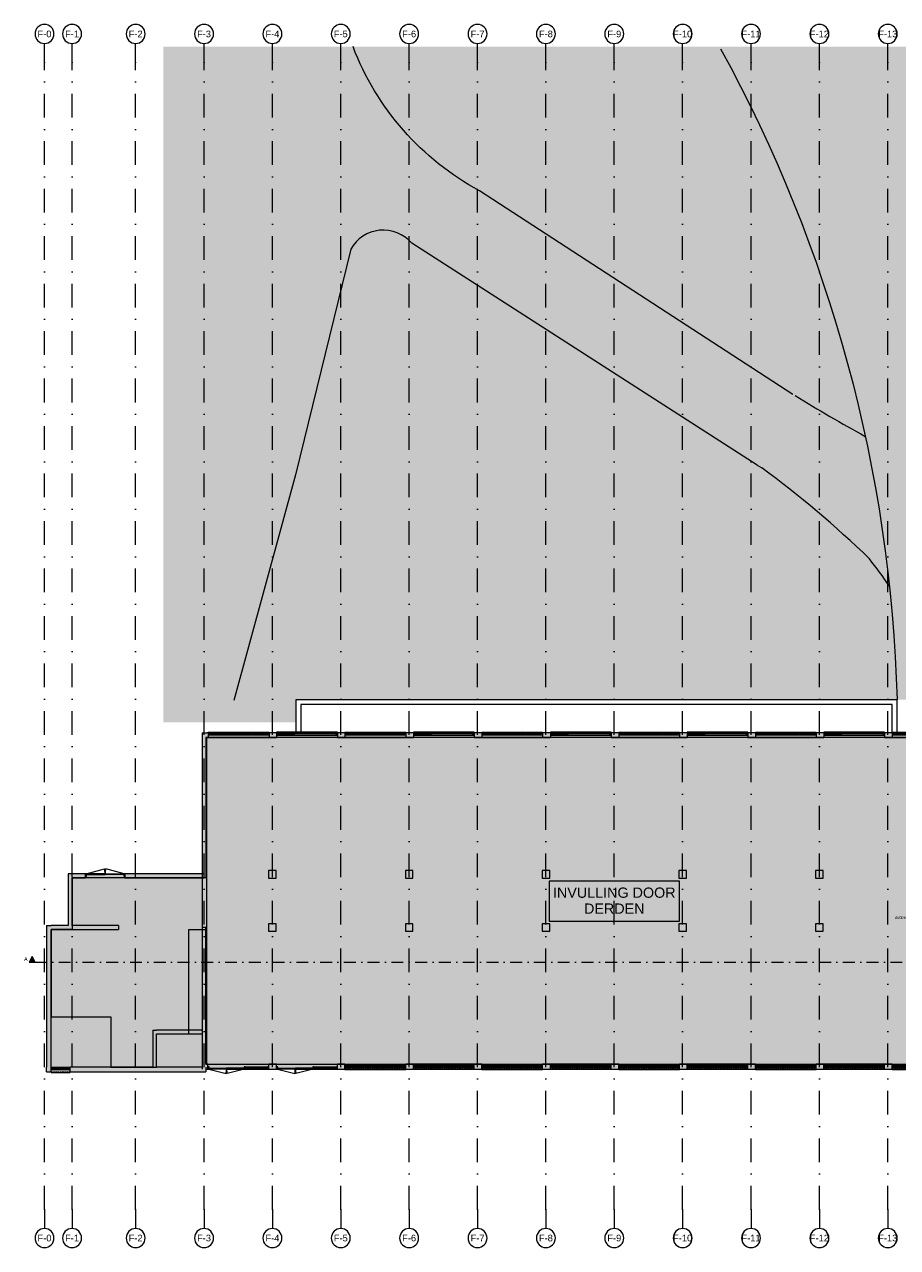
# Model space of a CAD drawing. Header units: millimetres. Extents: x -54205 to 167969, y -3415 to 61516.
# Tile 1 of 239: x -54205 to -8236, y -2884 to 61516. Entities that reach past the tile are written whole.
import ezdxf
from ezdxf.enums import TextEntityAlignment as Align

# ---------------------------------------------------------------- set-up
doc = ezdxf.new("R2010")
doc.units = ezdxf.units.MM
doc.header["$MEASUREMENT"] = 0
for name, pattern in [('streep-punt', [2500, 1250, -625, 0, -625]), ('streep-punt fijn', [1251.000023, 626.000023, -312.5, 0, -312.5]), ('streeplijn ultrafijn', [117.37, 78.119999, -39.250001])]:
    doc.linetypes.add(name, pattern=pattern)
for name, color, linetype in [('0 2D arcering', 7, 'Continuous'), ('21_0 NC Buitenwanden', 7, 'Continuous'), ('21_0 NC Buitenwanden Deuren', 7, 'Continuous'), ('21_0 NC Buitenwanden Ramen', 7, 'Continuous'), ('23 Vloeren', 7, 'Continuous'), ('28 Draagconstructies', 7, 'Continuous'), ('Maatvoering 1_ 100', 7, 'Continuous'), ('Markers - doorsneden', 7, 'Continuous'), ('Markers - doorsneden 2D arcering', 7, 'Continuous'), ('New_0', 7, 'Continuous'), ('New_90_0 Terrein', 7, 'Continuous'), ('New_90_0 Terrein 2D arcering', 7, 'Continuous'), ('New_Maatvoering 1_ 100', 7, 'Continuous'), ('Stramien', 7, 'Continuous')]:
    doc.layers.add(name, color=color, linetype=linetype)
doc.styles.add('GENERATED_STYLE_1', font='arial.ttf')
doc.dimstyles.new('GENERATED_STYLE__11', dxfattribs={"dimtxt": 0.18, "dimasz": 182.4, "dimexe": 0.18, "dimexo": 0.0625, "dimgap": 0, "dimtad": 0, "dimtih": 1, "dimtoh": 1, "dimdec": 4, "dimzin": 0, "dimdsep": 46, "dimcen": 0.09, "dimadec": 0, "dimazin": 0, "dimtfac": 1, "dimtdec": 4, "dimtmove": 0, "dimatfit": 3, "dimldrblk": 'ARROWHEAD_11', "dimfxl": 1, "dimtolj": 1, "dimtzin": 0, "dimarcsym": 0})

# ---------------------------------------------------------------- blocks, each defined once
blk = doc.blocks.new('Slab_4_1', base_point=(-44650, 6766))
at = {"layer": '23 Vloeren', "color": 1, "linetype": 'Continuous', "lineweight": 0, "flags": 128}
blk.add_lwpolyline([(-44650, 6766), (-1600, 6766), (-1600, 23966), (-44650, 23966), (-44650, 16591), (-51700, 16591), (-51700, 13866), (-52800, 13866), (-52800, 9266), (-49664, 9266), (-49664, 6616), (-47250, 6616), (-47250, 8366), (-45550, 8366), (-45550, 13866), (-44650, 13866)], close=True, dxfattribs=at)
blk = doc.blocks.new('Wall_80_1', base_point=(-44850, 6766))
at = {"layer": '21_0 NC Buitenwanden', "color": 1, "linetype": 'Continuous', "lineweight": 0, "flags": 128}
for points in [[(-44850, 24216), (-44600, 24216)], [(-44850, 24216), (-44850, 6516)], [(-44600, 6766), (-44600, 23966)], [(-44650, 6516), (-44600, 6516)]]:
    blk.add_lwpolyline(points, dxfattribs=at)
blk = doc.blocks.new('R2 bl ol 27')
at = {"layer": '21_0 NC Buitenwanden Ramen', "color": 1, "linetype": 'Continuous', "lineweight": 0}
for p, q in [((-1600, 0), (-1600, 30)), ((-1600, 30), (1600, 30)), ((-1600, 0), (-1550, 0)), ((-1600, 0), (-1600, -114)), ((-1600, 0), (-1600, -114)), ((-1550, 0), (-1550, -54)), ((-1550, 0), (683.5, 0)), ((683.5, -54), (683.5, 0)), ((683.5, 0), (700, 0)), ((683.5, 0), (683.5, -54)), ((700, 0), (716.5, 0)), ((716.5, 0), (716.5, -54)), ((716.5, 0), (783.5, 0)), ((716.5, -54), (716.5, 0)), ((783.5, 0), (1483, 0)), ((783.5, 0), (783.5, -54)), ((783.5, 0), (1483, 0)), ((1483, -54), (1483, 0)), ((1483, 0), (1550, 0)), ((1550, -54), (1550, 0)), ((1550, 0), (1600, 0)), ((1550, 0), (1550, -54)), ((1600, 30), (1600, 0)), ((1600, 0), (1600, -114)), ((1600, 0), (1600, -114)), ((-1533, -114), (-1600, -114)), ((-1600, -114), (-1600, -250)), ((-1550, -54), (-1533, -54)), ((-1533, -54), (-1550, -54)), ((-1533, -54), (-1533, -114)), ((-1533, -54), (666.5, -54)), ((-1533, -114), (-1533, -54)), ((666.5, -114), (-1533, -114)), ((666.5, -114), (666.5, -54)), ((666.5, -54), (683.5, -54)), ((683.5, -54), (666.5, -54)), ((700, -114), (666.5, -114)), ((733.5, -114), (700, -114)), ((716.5, -54), (733.5, -54)), ((783.5, -54), (716.5, -54)), ((733.5, -54), (733.5, -114)), ((1533, -114), (733.5, -114)), ((783.5, -27), (1483, -27)), ((1483, -54), (783.5, -54)), ((1550, -54), (1483, -54)), ((1533, -114), (1533, -54)), ((1533, -54), (1550, -54)), ((1600, -114), (1533, -114)), ((1600, -114), (1600, -250))]:
    blk.add_line(p, q, dxfattribs=at)
at = {"layer": '21_0 NC Buitenwanden Ramen', "color": 9, "linetype": 'streeplijn ultrafijn', "lineweight": 0}
blk.add_line((-1600, 0), (1600, 0), dxfattribs=at)
at = {"layer": '21_0 NC Buitenwanden Ramen', "color": 9, "linetype": 'Continuous', "lineweight": 0}
blk.add_line((-1600, -250), (1600, -250), dxfattribs=at)
blk = doc.blocks.new('Wall_81_1', base_point=(-1600, 23966))
at = {"layer": '21_0 NC Buitenwanden', "color": 1, "linetype": 'Continuous', "lineweight": 0}
for p, q in [((-44529, 24216), (-44529, 24102)), ((-44529, 24102), (-44529, 23966)), ((-41329, 24216), (-41329, 24102)), ((-41329, 24102), (-41329, 23966)), ((-40929, 24216), (-40929, 24102)), ((-40929, 24102), (-40929, 23966)), ((-37729, 24216), (-37729, 24102)), ((-37729, 24102), (-37729, 23966)), ((-37329, 24216), (-37329, 24102)), ((-37329, 24102), (-37329, 23966)), ((-34129, 24216), (-34129, 24102)), ((-34129, 24102), (-34129, 23966)), ((-33729, 24216), (-33729, 24102)), ((-33729, 24102), (-33729, 23966)), ((-30529, 24216), (-30529, 24102)), ((-30529, 24102), (-30529, 23966)), ((-30129, 24216), (-30129, 24102)), ((-30129, 24102), (-30129, 23966)), ((-26929, 24216), (-26929, 24102)), ((-26929, 24102), (-26929, 23966)), ((-26514, 24216), (-26514, 24102)), ((-26514, 24102), (-26514, 23966)), ((-23314, 24216), (-23314, 24102)), ((-23314, 24102), (-23314, 23966)), ((-22914, 24216), (-22914, 24102)), ((-22914, 24102), (-22914, 23966)), ((-19714, 24216), (-19714, 24102)), ((-19714, 24102), (-19714, 23966)), ((-19314, 24216), (-19314, 24102)), ((-19314, 24102), (-19314, 23966)), ((-16114, 24216), (-16114, 24102)), ((-16114, 24102), (-16114, 23966)), ((-15714, 24216), (-15714, 24102)), ((-15714, 24102), (-15714, 23966)), ((-12514, 24216), (-12514, 24102)), ((-12514, 24102), (-12514, 23966)), ((-12114, 24216), (-12114, 24102)), ((-12114, 24102), (-12114, 23966)), ((-8914, 24216), (-8914, 24102)), ((-8914, 24102), (-8914, 23966)), ((-8518, 24216), (-8518, 24102)), ((-8518, 24102), (-8518, 23966)), ((-5318, 24216), (-5318, 24102)), ((-5318, 24102), (-5318, 23966)), ((-4938, 24216), (-4938, 24102)), ((-4938, 24102), (-4938, 23966)), ((-1738, 24216), (-1738, 24102)), ((-1738, 24102), (-1738, 23966))]:
    blk.add_line(p, q, dxfattribs=at)
at = {"layer": '21_0 NC Buitenwanden', "color": 1, "linetype": 'Continuous', "lineweight": 0, "flags": 128}
for points in [[(-44529, 24216), (-44600, 24216)], [(-44600, 23966), (-44529, 23966)], [(-40929, 24216), (-41329, 24216)], [(-41329, 23966), (-40929, 23966)], [(-37329, 24216), (-37729, 24216)], [(-37729, 23966), (-37329, 23966)], [(-33729, 24216), (-34129, 24216)], [(-34129, 23966), (-33729, 23966)], [(-30129, 24216), (-30529, 24216)], [(-30529, 23966), (-30129, 23966)], [(-26514, 24216), (-26929, 24216)], [(-26929, 23966), (-26514, 23966)], [(-22914, 24216), (-23314, 24216)], [(-23314, 23966), (-22914, 23966)], [(-19314, 24216), (-19714, 24216)], [(-19714, 23966), (-19314, 23966)], [(-15714, 24216), (-16114, 24216)], [(-16114, 23966), (-15714, 23966)], [(-12114, 24216), (-12514, 24216)], [(-12514, 23966), (-12114, 23966)], [(-8518, 24216), (-8914, 24216)], [(-8914, 23966), (-8518, 23966)], [(-4938, 24216), (-5318, 24216)], [(-5318, 23966), (-4938, 23966)], [(-1600, 24216), (-1738, 24216)], [(-1738, 23966), (-1600, 23966)]]:
    blk.add_lwpolyline(points, dxfattribs=at)
at = {"layer": '21_0 NC Buitenwanden Ramen', "color": 1, "linetype": 'Continuous', "lineweight": 0, "zscale": 1000}
for p in [(-42929, 24216), (-35729, 24216), (-28529, 24216), (-21314, 24216), (-14114, 24216), (-6918, 24216)]:
    blk.add_blockref('R2 bl ol 27', p, dxfattribs=at)
at = {"layer": '21_0 NC Buitenwanden Ramen', "color": 1, "linetype": 'Continuous', "lineweight": 0, "xscale": -1, "zscale": 1000}
for p in [(-39329, 24216), (-32129, 24216), (-24914, 24216), (-17714, 24216), (-10514, 24216), (-3338, 24216)]:
    blk.add_blockref('R2 bl ol 27', p, dxfattribs=at)
blk = doc.blocks.new('R2 bl ol 27_2')
at = {"layer": '21_0 NC Buitenwanden Ramen', "color": 1, "linetype": 'Continuous', "lineweight": 0}
for p, q in [((-1600, 70), (-1600, 100)), ((-1600, 100), (1600, 100)), ((-1600, 70), (-1600, 0)), ((-1600, 0), (-1550, 0)), ((-1600, 0), (-1600, -114)), ((-1600, 0), (-1600, -114)), ((-1550, 0), (-1550, -54)), ((-1550, 0), (683.5, 0)), ((683.5, -54), (683.5, 0)), ((683.5, 0), (700, 0)), ((683.5, 0), (683.5, -54)), ((700, 0), (716.5, 0)), ((716.5, 0), (716.5, -54)), ((716.5, 0), (783.5, 0)), ((716.5, -54), (716.5, 0)), ((783.5, 0), (1483, 0)), ((783.5, 0), (783.5, -54)), ((783.5, 0), (1483, 0)), ((1483, -54), (1483, 0)), ((1483, 0), (1550, 0)), ((1550, -54), (1550, 0)), ((1550, 0), (1600, 0)), ((1550, 0), (1550, -54)), ((1600, 100), (1600, 70)), ((1600, 70), (1600, 0)), ((1600, 0), (1600, -114)), ((1600, 0), (1600, -114)), ((-1533, -114), (-1600, -114)), ((-1600, -114), (-1600, -180)), ((-1550, -54), (-1533, -54)), ((-1533, -54), (-1550, -54)), ((-1533, -54), (-1533, -114)), ((-1533, -54), (666.5, -54)), ((-1533, -114), (-1533, -54)), ((666.5, -114), (-1533, -114)), ((666.5, -114), (666.5, -54)), ((666.5, -54), (683.5, -54)), ((683.5, -54), (666.5, -54)), ((700, -114), (666.5, -114)), ((733.5, -114), (700, -114)), ((716.5, -54), (733.5, -54)), ((783.5, -54), (716.5, -54)), ((733.5, -54), (733.5, -114)), ((1533, -114), (733.5, -114)), ((783.5, -27), (1483, -27)), ((1483, -54), (783.5, -54)), ((1550, -54), (1483, -54)), ((1533, -114), (1533, -54)), ((1533, -54), (1550, -54)), ((1600, -114), (1533, -114)), ((1600, -114), (1600, -180))]:
    blk.add_line(p, q, dxfattribs=at)
at = {"layer": '21_0 NC Buitenwanden Ramen', "color": 9, "linetype": 'streeplijn ultrafijn', "lineweight": 0}
blk.add_line((-1600, 70), (1600, 70), dxfattribs=at)
at = {"layer": '21_0 NC Buitenwanden Ramen', "color": 9, "linetype": 'Continuous', "lineweight": 0}
blk.add_line((-1600, -180), (1600, -180), dxfattribs=at)
blk = doc.blocks.new('D2 zl1 27')
at = {"layer": '21_0 NC Buitenwanden Deuren', "color": 1, "linetype": 'Continuous', "lineweight": 0}
for p, q in [((-1533, 0), (-1600, 0)), ((-1600, 0), (-1600, -114)), ((-1600, 0), (-1600, -114)), ((-1600, 0), (-1600, -114)), ((-1533, -60), (-1533, 0)), ((-373, 0), (-1533, 0)), ((-323, 0), (-373, 0)), ((-373, 0), (-373, -60)), ((-323, 0), (582, 242)), ((-323, -40), (-323, 0)), ((613, 0), (-323, 0)), ((-323, 0), (-323, -40)), ((613, 0), (1550, 0)), ((613, -40), (613, 0)), ((613, -40), (613, 0)), ((1550, 0), (645, 242)), ((1600, 0), (1550, 0)), ((1550, 0), (1550, -40)), ((1550, 0), (1550, -40)), ((1600, -114), (1600, 0)), ((1600, 0), (1600, -114)), ((1600, 0), (1600, -114)), ((-1600, -114), (-1550, -114)), ((-1600, -114), (-1600, -250)), ((-1550, -114), (-1550, -60)), ((-1550, -60), (-1533, -60)), ((-1533, -60), (-373, -60)), ((-373, -60), (-356, -60)), ((-356, -60), (-356, -114)), ((-356, -114), (-306, -114)), ((-306, -40), (-323, -40)), ((-323, -40), (613, -40)), ((-306, -114), (-306, -40)), ((1550, -40), (613, -40)), ((1550, -40), (1533, -40)), ((1533, -40), (1533, -114)), ((1533, -114), (1600, -114)), ((1600, -114), (1600, -250))]:
    blk.add_line(p, q, dxfattribs=at)
at = {"layer": '21_0 NC Buitenwanden Deuren', "color": 1, "linetype": 'Continuous', "lineweight": 0, "flags": 128}
for points in [[(-373, -60), (-1533, -60), (-1533, 0), (-373, 0)], [(-356, -114), (-1550, -114), (-1550, -60), (-356, -60)]]:
    blk.add_lwpolyline(points, close=True, dxfattribs=at)
at = {"layer": '21_0 NC Buitenwanden Deuren', "color": 1, "linetype": 'Continuous', "lineweight": 0}
for centre, start, end in [((-323, 0), 0, 15), ((1550, 0), 165, 180)]:
    blk.add_arc(centre, 937, start, end, dxfattribs=at)
blk = doc.blocks.new('Wall_82_1', base_point=(-1600, 6766))
at = {"layer": '21_0 NC Buitenwanden', "color": 1, "linetype": 'Continuous', "lineweight": 0}
for p, q in [((-44547, 6630), (-44547, 6766)), ((-44547, 6516), (-44547, 6630)), ((-41347, 6630), (-41347, 6766)), ((-41347, 6516), (-41347, 6630)), ((-40929, 6630), (-40929, 6766)), ((-40929, 6516), (-40929, 6630)), ((-37729, 6630), (-37729, 6766)), ((-37729, 6516), (-37729, 6630)), ((-37329, 6700), (-37329, 6766)), ((-37329, 6586), (-37329, 6700)), ((-37329, 6516), (-37329, 6586)), ((-34129, 6700), (-34129, 6766)), ((-34129, 6586), (-34129, 6700)), ((-34129, 6516), (-34129, 6586)), ((-33729, 6700), (-33729, 6766)), ((-33729, 6586), (-33729, 6700)), ((-33729, 6516), (-33729, 6586)), ((-30529, 6700), (-30529, 6766)), ((-30529, 6586), (-30529, 6700)), ((-30529, 6516), (-30529, 6586)), ((-30129, 6700), (-30129, 6766)), ((-30129, 6586), (-30129, 6700)), ((-30129, 6516), (-30129, 6586)), ((-26929, 6700), (-26929, 6766)), ((-26929, 6586), (-26929, 6700)), ((-26929, 6516), (-26929, 6586)), ((-26514, 6700), (-26514, 6766)), ((-26514, 6586), (-26514, 6700)), ((-26514, 6516), (-26514, 6586)), ((-23314, 6700), (-23314, 6766)), ((-23314, 6586), (-23314, 6700)), ((-23314, 6516), (-23314, 6586)), ((-22914, 6700), (-22914, 6766)), ((-22914, 6586), (-22914, 6700)), ((-22914, 6516), (-22914, 6586)), ((-19714, 6700), (-19714, 6766)), ((-19714, 6586), (-19714, 6700)), ((-19714, 6516), (-19714, 6586)), ((-19314, 6700), (-19314, 6766)), ((-19314, 6586), (-19314, 6700)), ((-19314, 6516), (-19314, 6586)), ((-16114, 6700), (-16114, 6766)), ((-16114, 6586), (-16114, 6700)), ((-16114, 6516), (-16114, 6586)), ((-15714, 6700), (-15714, 6766)), ((-15714, 6586), (-15714, 6700)), ((-15714, 6516), (-15714, 6586)), ((-12514, 6700), (-12514, 6766)), ((-12514, 6586), (-12514, 6700)), ((-12514, 6516), (-12514, 6586)), ((-12114, 6700), (-12114, 6766)), ((-12114, 6586), (-12114, 6700)), ((-12114, 6516), (-12114, 6586)), ((-8914, 6700), (-8914, 6766)), ((-8914, 6586), (-8914, 6700)), ((-8914, 6516), (-8914, 6586)), ((-8518, 6700), (-8518, 6766)), ((-8518, 6586), (-8518, 6700)), ((-8518, 6516), (-8518, 6586)), ((-5318, 6700), (-5318, 6766)), ((-5318, 6586), (-5318, 6700)), ((-5318, 6516), (-5318, 6586)), ((-4938, 6700), (-4938, 6766)), ((-4938, 6586), (-4938, 6700)), ((-4938, 6516), (-4938, 6586)), ((-1738, 6700), (-1738, 6766)), ((-1738, 6586), (-1738, 6700)), ((-1738, 6516), (-1738, 6586))]:
    blk.add_line(p, q, dxfattribs=at)
at = {"layer": '21_0 NC Buitenwanden', "color": 1, "linetype": 'Continuous', "lineweight": 0, "flags": 128}
for points in [[(-44547, 6766), (-44600, 6766)], [(-44600, 6516), (-44547, 6516)], [(-40929, 6766), (-41347, 6766)], [(-41347, 6516), (-40929, 6516)], [(-37329, 6766), (-37729, 6766)], [(-37729, 6516), (-37329, 6516)], [(-33729, 6766), (-34129, 6766)], [(-34129, 6516), (-33729, 6516)], [(-30129, 6766), (-30529, 6766)], [(-30529, 6516), (-30129, 6516)], [(-26514, 6766), (-26929, 6766)], [(-26929, 6516), (-26514, 6516)], [(-22914, 6766), (-23314, 6766)], [(-23314, 6516), (-22914, 6516)], [(-19314, 6766), (-19714, 6766)], [(-19714, 6516), (-19314, 6516)], [(-15714, 6766), (-16114, 6766)], [(-16114, 6516), (-15714, 6516)], [(-12114, 6766), (-12514, 6766)], [(-12514, 6516), (-12114, 6516)], [(-8518, 6766), (-8914, 6766)], [(-8914, 6516), (-8518, 6516)], [(-4938, 6766), (-5318, 6766)], [(-5318, 6516), (-4938, 6516)], [(-1600, 6766), (-1738, 6766)], [(-1738, 6516), (-1350, 6516)], [(-1350, 6516), (-1350, 6766)]]:
    blk.add_lwpolyline(points, dxfattribs=at)
at = {"layer": '21_0 NC Buitenwanden Deuren', "color": 1, "linetype": 'Continuous', "lineweight": 0, "zscale": 1000, "rotation": 180.0000221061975}
for p in [(-42947, 6516), (-39329, 6516)]:
    blk.add_blockref('D2 zl1 27', p, dxfattribs=at)
at = {"layer": '21_0 NC Buitenwanden Ramen', "color": 1, "linetype": 'Continuous', "lineweight": 0, "xscale": -1, "zscale": 1000, "rotation": 180.0000221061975}
for p in [(-35729, 6586), (-28529, 6586), (-21314, 6586), (-14114, 6586), (-6918, 6586)]:
    blk.add_blockref('R2 bl ol 27_2', p, dxfattribs=at)
at = {"layer": '21_0 NC Buitenwanden Ramen', "color": 1, "linetype": 'Continuous', "lineweight": 0, "zscale": 1000, "rotation": 180.0000221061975}
for p in [(-32129, 6586), (-24914, 6586), (-17714, 6586), (-10514, 6586), (-3338, 6586)]:
    blk.add_blockref('R2 bl ol 27_2', p, dxfattribs=at)
blk = doc.blocks.new('Wall_84_1', base_point=(-44750, 6366))
at = {"layer": '21_0 NC Buitenwanden', "color": 1, "linetype": 'Continuous', "lineweight": 0, "flags": 128}
for points in [[(-44650, 13966), (-44850, 13966)], [(-44850, 13966), (-44850, 8566)], [(-44650, 6766), (-44650, 13966)], [(-44850, 8366), (-44850, 6766)]]:
    blk.add_lwpolyline(points, dxfattribs=at)
blk = doc.blocks.new('D2 27')
at = {"layer": '21_0 NC Buitenwanden Deuren', "color": 1, "linetype": 'Continuous', "lineweight": 0}
for p, q in [((-995, 0), (-1045, 0)), ((-1045, 0), (-1045, -114)), ((-1045, 0), (-1045, -114)), ((-1045, 0), (-1045, -114)), ((-995, 0), (-39, 274)), ((-995, -40), (-995, 0)), ((0, 0), (-995, 0)), ((-995, 0), (-995, -40)), ((0, 0), (995, 0)), ((0, -40), (0, 0)), ((0, -40), (0, 0)), ((995, 0), (39, 274)), ((1045, 0), (995, 0)), ((995, 0), (995, -40)), ((995, 0), (995, -40)), ((1045, -114), (1045, 0)), ((1045, 0), (1045, -114)), ((1045, 0), (1045, -114)), ((-1045, -114), (-978, -114)), ((-1045, -114), (-1045, -200)), ((-978, -40), (-995, -40)), ((-995, -40), (0, -40)), ((-978, -114), (-978, -40)), ((995, -40), (0, -40)), ((995, -40), (978, -40)), ((978, -40), (978, -114)), ((978, -114), (1045, -114)), ((1045, -114), (1045, -200))]:
    blk.add_line(p, q, dxfattribs=at)
for centre, start, end in [((-995, 0), 0, 16), ((995, 0), 164, 180)]:
    blk.add_arc(centre, 995, start, end, dxfattribs=at)
blk = doc.blocks.new('Wall_85_1', base_point=(-44750, 16691))
at = {"layer": '21_0 NC Buitenwanden', "color": 1, "linetype": 'Continuous', "lineweight": 0}
for p, q in [((-51004, 16791), (-51004, 16677)), ((-48914, 16791), (-48914, 16677)), ((-51004, 16677), (-51004, 16591)), ((-48914, 16677), (-48914, 16591))]:
    blk.add_line(p, q, dxfattribs=at)
at = {"layer": '21_0 NC Buitenwanden', "color": 1, "linetype": 'Continuous', "lineweight": 0, "flags": 128}
for points in [[(-51900, 16791), (-51900, 16591)], [(-51004, 16791), (-51900, 16791)], [(-44750, 16791), (-48914, 16791)], [(-44750, 16591), (-44750, 16791)], [(-51700, 16591), (-51004, 16591)], [(-48914, 16591), (-44750, 16591)]]:
    blk.add_lwpolyline(points, dxfattribs=at)
at = {"layer": '21_0 NC Buitenwanden Deuren', "color": 1, "linetype": 'Continuous', "lineweight": 0, "zscale": 1000}
blk.add_blockref('D2 27', (-49959, 16791), dxfattribs=at)
blk = doc.blocks.new('Wall_86_1', base_point=(-51800, 16691))
at = {"layer": '21_0 NC Buitenwanden', "color": 1, "linetype": 'Continuous', "lineweight": 0, "flags": 128}
for points in [[(-51900, 16591), (-51900, 14066)], [(-51700, 14066), (-51700, 16591)]]:
    blk.add_lwpolyline(points, dxfattribs=at)
blk = doc.blocks.new('Wall_87_1', base_point=(-53050, 13966))
at = {"layer": '21_0 NC Buitenwanden', "color": 1, "linetype": 'Continuous', "lineweight": 0, "flags": 128}
for points in [[(-51900, 14066), (-52800, 14066)], [(-52800, 13866), (-49250, 13866)], [(-49250, 14066), (-51700, 14066)], [(-49250, 14066), (-49250, 13866)]]:
    blk.add_lwpolyline(points, dxfattribs=at)
blk = doc.blocks.new('Wall_88_1', base_point=(-47350, 6366))
at = {"layer": '21_0 NC Buitenwanden', "color": 1, "linetype": 'Continuous', "lineweight": 0, "flags": 128}
for points in [[(-47450, 8566), (-47250, 8566)], [(-47450, 8566), (-47450, 6616)], [(-47250, 6616), (-47250, 8366)]]:
    blk.add_lwpolyline(points, dxfattribs=at)
blk = doc.blocks.new('R1 27_2')
at = {"layer": '21_0 NC Buitenwanden Ramen', "color": 9, "linetype": 'Continuous', "lineweight": 0}
blk.add_line((-500, 36), (500, 36), dxfattribs=at)
at = {"layer": '21_0 NC Buitenwanden Ramen', "color": 1, "linetype": 'Continuous', "lineweight": 0}
for p, q in [((-500, 0), (-500, 36)), ((-500, 0), (-450, 0)), ((-500, -114), (-500, 0)), ((-500, -114), (-500, 0)), ((-450, 0), (-450, -54)), ((-450, 0), (450, 0)), ((450, -54), (450, 0)), ((450, 0), (500, 0)), ((450, 0), (450, -54)), ((500, 0), (500, 36)), ((500, -114), (500, 0)), ((500, -114), (500, 0)), ((-433, -114), (-500, -114)), ((-500, -214), (-500, -114)), ((-500, -214), (-500, -244)), ((-500, -244), (500, -244)), ((-450, -54), (-433, -54)), ((-433, -54), (-450, -54)), ((-433, -54), (-433, -114)), ((-433, -54), (433, -54)), ((-433, -114), (-433, -54)), ((433, -114), (-433, -114)), ((433, -114), (433, -54)), ((433, -54), (450, -54)), ((450, -54), (433, -54)), ((500, -114), (433, -114)), ((500, -214), (500, -114)), ((500, -244), (500, -214))]:
    blk.add_line(p, q, dxfattribs=at)
at = {"layer": '21_0 NC Buitenwanden Ramen', "color": 9, "linetype": 'streeplijn ultrafijn', "lineweight": 0}
blk.add_line((-500, -214), (500, -214), dxfattribs=at)
blk = doc.blocks.new('Wall_89_1', base_point=(-44650, 6366))
at = {"layer": '21_0 NC Buitenwanden', "color": 1, "linetype": 'Continuous', "lineweight": 0}
for p, q in [((-52800, 6580), (-52800, 6616)), ((-52800, 6466), (-52800, 6580)), ((-52800, 6366), (-52800, 6466)), ((-51800, 6580), (-51800, 6616)), ((-51800, 6466), (-51800, 6580)), ((-51800, 6366), (-51800, 6466))]:
    blk.add_line(p, q, dxfattribs=at)
at = {"layer": '21_0 NC Buitenwanden', "color": 1, "linetype": 'Continuous', "lineweight": 0, "flags": 128}
for points in [[(-53050, 6366), (-53050, 6616)], [(-47450, 6616), (-51800, 6616)], [(-44850, 6616), (-47250, 6616)], [(-44650, 6616), (-44650, 6366)], [(-53050, 6366), (-52800, 6366)], [(-51800, 6366), (-44650, 6366)]]:
    blk.add_lwpolyline(points, dxfattribs=at)
at = {"layer": '21_0 NC Buitenwanden Ramen', "color": 1, "linetype": 'Continuous', "lineweight": 0, "zscale": 1000}
blk.add_blockref('R1 27_2', (-52300, 6580), dxfattribs=at)
blk = doc.blocks.new('Wall_90_1', base_point=(-53050, 13966))
at = {"layer": '21_0 NC Buitenwanden', "color": 1, "linetype": 'Continuous', "lineweight": 0, "flags": 128}
for points in [[(-53050, 14066), (-52800, 14066)], [(-53050, 14066), (-53050, 6616)], [(-52800, 6616), (-52800, 13866)]]:
    blk.add_lwpolyline(points, dxfattribs=at)
blk = doc.blocks.new('Wall_91_1', base_point=(-47350, 8466))
at = {"layer": '21_0 NC Buitenwanden', "color": 1, "linetype": 'Continuous', "lineweight": 0, "flags": 128}
for points in [[(-44850, 8566), (-47250, 8566)], [(-47250, 8366), (-44850, 8366)]]:
    blk.add_lwpolyline(points, dxfattribs=at)
blk = doc.blocks.new('Column_22_1', base_point=(-12350, 13966))
at = {"layer": '28 Draagconstructies', "color": 3, "linetype": 'Continuous', "lineweight": 0, "flags": 128}
blk.add_lwpolyline([(-12550, 13766), (-12150, 13766), (-12150, 14166), (-12550, 14166)], close=True, dxfattribs=at)
blk = doc.blocks.new('Column_23_1', base_point=(-12350, 16766))
at = {"layer": '28 Draagconstructies', "color": 3, "linetype": 'Continuous', "lineweight": 0, "flags": 128}
blk.add_lwpolyline([(-12550, 16566), (-12150, 16566), (-12150, 16966), (-12550, 16966)], close=True, dxfattribs=at)
blk = doc.blocks.new('Column_24_1', base_point=(-19550, 13966))
at = {"layer": '28 Draagconstructies', "color": 3, "linetype": 'Continuous', "lineweight": 0, "flags": 128}
blk.add_lwpolyline([(-19750, 13766), (-19350, 13766), (-19350, 14166), (-19750, 14166)], close=True, dxfattribs=at)
blk = doc.blocks.new('Column_25_1', base_point=(-19550, 16766))
at = {"layer": '28 Draagconstructies', "color": 3, "linetype": 'Continuous', "lineweight": 0, "flags": 128}
blk.add_lwpolyline([(-19750, 16566), (-19350, 16566), (-19350, 16966), (-19750, 16966)], close=True, dxfattribs=at)
blk = doc.blocks.new('Column_26_1', base_point=(-26750, 13966))
at = {"layer": '28 Draagconstructies', "color": 3, "linetype": 'Continuous', "lineweight": 0, "flags": 128}
blk.add_lwpolyline([(-26950, 13766), (-26550, 13766), (-26550, 14166), (-26950, 14166)], close=True, dxfattribs=at)
blk = doc.blocks.new('Column_27_1', base_point=(-26750, 16766))
at = {"layer": '28 Draagconstructies', "color": 3, "linetype": 'Continuous', "lineweight": 0, "flags": 128}
blk.add_lwpolyline([(-26950, 16566), (-26550, 16566), (-26550, 16966), (-26950, 16966)], close=True, dxfattribs=at)
blk = doc.blocks.new('Column_29_1', base_point=(-33950, 13966))
at = {"layer": '28 Draagconstructies', "color": 3, "linetype": 'Continuous', "lineweight": 0, "flags": 128}
blk.add_lwpolyline([(-34150, 13766), (-33750, 13766), (-33750, 14166), (-34150, 14166)], close=True, dxfattribs=at)
blk = doc.blocks.new('Column_30_1', base_point=(-33950, 16766))
at = {"layer": '28 Draagconstructies', "color": 3, "linetype": 'Continuous', "lineweight": 0, "flags": 128}
blk.add_lwpolyline([(-34150, 16566), (-33750, 16566), (-33750, 16966), (-34150, 16966)], close=True, dxfattribs=at)
blk = doc.blocks.new('Column_31_1', base_point=(-41150, 13968))
at = {"layer": '28 Draagconstructies', "color": 3, "linetype": 'Continuous', "lineweight": 0, "flags": 128}
blk.add_lwpolyline([(-41350, 13768), (-40950, 13768), (-40950, 14168), (-41350, 14168)], close=True, dxfattribs=at)
blk = doc.blocks.new('Column_32_1', base_point=(-41150, 16766))
at = {"layer": '28 Draagconstructies', "color": 3, "linetype": 'Continuous', "lineweight": 0, "flags": 128}
blk.add_lwpolyline([(-41350, 16566), (-40950, 16566), (-40950, 16966), (-41350, 16966)], close=True, dxfattribs=at)
blk = doc.blocks.new('Standard grid marker')
at = {"layer": 'Stramien', "color": 1, "linetype": 'streep-punt', "lineweight": 0}
for p, q in [((1000, 0), (0, 0)), ((1000, 0), (61400, 0)), ((61400, 0), (62400, 0))]:
    blk.add_line(p, q, dxfattribs=at)
at = {"layer": 'Stramien', "color": 2, "linetype": 'Continuous', "lineweight": 0, "flags": 128}
for points in [[(0, 0, 1), (-1000, 0, 1)], [(63400, 0, 1), (62400, 0, 1)]]:
    blk.add_lwpolyline(points, format="xyb", close=True, dxfattribs=at)
at = {"layer": 'Stramien', "color": 1, "linetype": 'streep-punt', "lineweight": 0}
for p in [(1000, 0), (1000, 0), (61400, 0), (61400, 0)]:
    blk.add_point(p, dxfattribs=at)
at = {"layer": 'Stramien', "color": 2, "lineweight": 0, "style": 'GENERATED_STYLE_1'}
for tag, p in [('AC_MarkerText_1_0', (-245, -80)), ('AC_MarkerText_1_1', (63155, -80))]:
    blk.add_attdef(tag, text='', height=350, rotation=270, dxfattribs=at).set_placement(p, align=Align.TOP_CENTER)
blk = doc.blocks.new('Standard grid marker_7')
at = {"layer": 'Stramien', "color": 1, "linetype": 'streep-punt', "lineweight": 0}
for p, q in [((1000, 0), (61400, 0)), ((1000, 0), (0, 0)), ((61400, 0), (62400, 0))]:
    blk.add_line(p, q, dxfattribs=at)
at = {"layer": 'Stramien', "color": 2, "linetype": 'Continuous', "lineweight": 0, "flags": 128}
for points in [[(0, 0, 1), (-1000, 0, 1)], [(63400, 0, 1), (62400, 0, 1)]]:
    blk.add_lwpolyline(points, format="xyb", close=True, dxfattribs=at)
at = {"layer": 'Stramien', "color": 1, "linetype": 'streep-punt', "lineweight": 0}
for p in [(1000, 0), (1000, 0), (61400, 0), (61400, 0)]:
    blk.add_point(p, dxfattribs=at)
at = {"layer": 'Stramien', "color": 2, "lineweight": 0, "style": 'GENERATED_STYLE_1'}
for tag, p in [('AC_MarkerText_1_0', (-245, -80)), ('AC_MarkerText_1_1', (63155, -80))]:
    blk.add_attdef(tag, text='', height=350, rotation=270, dxfattribs=at).set_placement(p, align=Align.TOP_CENTER)
blk = doc.blocks.new('Cutting Plane_1_1', base_point=(-53800, 12146))
at = {"layer": 'Markers - doorsneden 2D arcering', "linetype": 'Continuous', "lineweight": 0, "true_color": 0x000000}
for points in [[(-53950, 12146), (-53650, 12146), (-53800, 12446)], [(60965, 12146), (60815, 12446), (60665, 12146)]]:
    blk.add_hatch(color=18, dxfattribs=at).paths.add_polyline_path(points)
at = {"layer": 'Markers - doorsneden', "color": 9, "linetype": 'streep-punt fijn', "lineweight": 0}
blk.add_line((-53650, 12146), (60665, 12146), dxfattribs=at)
at = {"layer": 'Markers - doorsneden', "color": 2, "linetype": 'Continuous', "lineweight": 0, "flags": 128}
for points in [[(-53950, 12146), (-53650, 12146), (-53800, 12446)], [(60965, 12146), (60665, 12146), (60815, 12446)]]:
    blk.add_lwpolyline(points, close=True, dxfattribs=at)
at = {"layer": 'Markers - doorsneden', "color": 2, "lineweight": 0, "char_height": 200, "style": 'GENERATED_STYLE_1'}
for s, insert, attachment_point in [('\\A1;{\\pqr;\\pt0;\\fArial|b0|i0|c0|p0;\\W1.000000;A}', (-54040, 12206), 9), ('\\A1;{\\pql;\\pt0;\\fArial|b0|i0|c0|p0;\\W1.000000;A}', (61055, 12206), 7)]:
    blk.add_mtext(s, dxfattribs=dict(at, insert=insert, attachment_point=attachment_point))
blk = doc.blocks.new('ARROWHEAD_11')
at = {"color": 0, "linetype": 'Continuous', "lineweight": 0}
blk.add_line((0, 0), (-1, 0), dxfattribs=at)
at = {"color": 0, "linetype": 'Continuous', "lineweight": 0, "const_width": 0.25, "flags": 128}
blk.add_lwpolyline([(-0.125, 0, 1), (0.125, 0, 1)], format="xyb", close=True, dxfattribs=at)

msp = doc.modelspace()

# ---------------------------------------------------------------- hatches: boundary and pattern name
at = {"layer": '0 2D arcering', "linetype": 'Continuous', "lineweight": 0, "true_color": 0x686b6c}
msp.add_hatch(color=251, dxfattribs=at).paths.add_polyline_path([(-44850, 24215.6), (-1350, 24215.6), (-1350, 6515.6), (-44650, 6515.6), (-44650, 6365.6), (-53050, 6365.6), (-53050, 14065.6), (-51900, 14065.6), (-51900, 16790.6), (-44850, 16790.6)])
at = {"layer": 'New_90_0 Terrein 2D arcering', "linetype": 'Continuous', "lineweight": 0, "true_color": 0x383825}
for points in [[(-46892.8, 24775), (-39904.1, 24775), (-39904.1, 25966.3), (-4984.1, 25966.3), (-4984.1, 24215.6), (1896.9, 24215.6), (1896.9, 20325.8), (17342, 20325.8), (17342, 22380.9), (14044.6, 22380.9), (14044.6, 49525.9), (20176, 49525.9), (20176, 60346.9), (-46892.8, 60346.9)], [(-37228.4, 60346.9), (-36904.8, 60346.9, 0.1650369), (-30943.9, 53155.9, 0.013917), (-30243.4, 52751.4), (-24520, 49034.2), (-13742.1, 42034.4), (-13627.1, 41974.6, 0.0141097), (-9933.2, 39828.9, -0.026454), (-8664.1, 31947.6, 0.0130446), (-9719.2, 33385.4, 0.0335536), (-15376.8, 38163.4), (-15628.4, 38303.8), (-24851.3, 44235.1), (-30943.9, 48153.3), (-33817.5, 50001.3, 0.5201647), (-37026.7, 49684.4), (-37228.4, 48859.9)], [(-17545.4, 60223.5), (-28732.1, 60346.9), (-36904.8, 60346.9, 0.1793659), (-30243.4, 52751.4), (-13742.1, 42034.4), (-13627.1, 41974.6, 0.0141097), (-9933.2, 39828.9, 0.0724668)], [(-43168.8, 25966.3), (-8262.5, 25966.3, 0.0198597), (-8664.1, 31947.6, 0.0130446), (-9719.2, 33385.4, 0.0335536), (-15376.8, 38163.4), (-15628.4, 38303.8), (-33817.5, 50001.3, 0.5201647), (-37026.7, 49684.4), (-39933.8, 37801.5)]]:
    msp.add_hatch(color=250, dxfattribs=at).paths.add_polyline_path(points)
h = msp.add_hatch(color=250, dxfattribs=at)
h.paths.add_polyline_path([(-12040.2, 60173.6), (-5058.1, 60206.1), (6164, 57593.5), (6164, 55986.1), (6164, 54064.9), (5204, 54064.9), (5204, 50674), (5204, 50673.9), (4244, 50673.9), (4244, 47283), (4244, 47282.9), (3284, 47282.9), (3284, 43891.9), (2323.9, 43891.9), (2324, 40500.9), (1364.1, 40500.9), (1364.1, 39665.2), (1044, 39665.2), (724, 39665.2), (724, 38240), (724, 37103), (404.1, 37103), (404.1, 36103.1), (404, 36103), (-555.9, 36103), (-555.9, 30935.6), (-5115.9, 30935.6, 0.0534413), (-6857.5, 45490.5, 0.0567878)])
h.paths.add_polyline_path([(-1666.8, 45912.7, 0.0797787), (-1443.6, 45490.5, 0.1804895), (-555.9, 44923.9, 0.3805725), (1185.7, 45912.7), (4268.9, 56411.5), (-8222.1, 59215.6)], flags=0)

# ---------------------------------------------------------------- linework, layer by layer
at = {"color": 1, "linetype": 'Continuous', "lineweight": 0}
for points in [[(-39903.8, 24306.5), (-39904.1, 25966.3), (-8264.3, 25966.3)], [(-8514.3, 25716.3), (-39654, 25716.3), (-39654, 24215.6)]]:
    msp.add_lwpolyline(points, dxfattribs=at)
at = {"layer": 'Maatvoering 1_ 100', "color": 1, "linetype": 'Continuous', "lineweight": 0, "flags": 128}
msp.add_lwpolyline([(-26582.3, 14302.5), (-19717.7, 14302.5), (-19717.7, 16399.7), (-26582.3, 16399.7), (-26582.3, 14302.5)], close=True, dxfattribs=at)
at = {"layer": 'New_0', "color": 253, "linetype": 'Continuous', "lineweight": 0, "true_color": 0x99a3a6}
msp.add_lwpolyline([(-15628.4, 38303.8), (-15376.8, 38163.4)], dxfattribs=at)
at = {"layer": 'New_0', "color": 1, "linetype": 'Continuous', "lineweight": 0}
for points in [[(-8262.7, 24215.6), (-8262.5, 25966.3)], [(-8514.4, 24215.6), (-8514.3, 25716.3)]]:
    msp.add_lwpolyline(points, dxfattribs=at)
at = {"layer": 'New_90_0 Terrein', "color": 253, "linetype": 'Continuous', "lineweight": 0, "true_color": 0x99a3a6}
for points in [[(-13742.1, 42034.4), (-30243.4, 52751.4, -0.1793659), (-36904.8, 60346.9)], [(-17553.3, 60237.9, -0.1192604), (-8262.5, 25966.3)], [(-15628.4, 38303.8), (-33817.5, 50001.3, 0.5201647), (-37026.7, 49684.4), (-39933.8, 37801.5), (-43182.5, 25916.3)], [(-13627.1, 41974.6, 0.0141097), (-9933.2, 39828.9)], [(-8664.1, 31947.6, 0.0130446), (-9719.2, 33385.4, 0.0335536), (-15376.8, 38163.4)]]:
    msp.add_lwpolyline(points, format="xyb", dxfattribs=at)

# ---------------------------------------------------------------- block references
at = {"layer": '21_0 NC Buitenwanden', "color": 1, "lineweight": 0}
for name, p in [('Wall_80_1', (-44850, 6765.6)), ('Wall_81_1', (-1600, 23965.6)), ('Wall_85_1', (-44750, 16690.6)), ('Wall_86_1', (-51800, 16690.6)), ('Wall_90_1', (-53050, 13965.6)), ('Wall_87_1', (-53050, 13965.6)), ('Wall_84_1', (-44750, 6365.6)), ('Wall_88_1', (-47350, 6365.6)), ('Wall_91_1', (-47350, 8465.5)), ('Wall_89_1', (-44650, 6365.6)), ('Wall_82_1', (-1600, 6765.6))]:
    msp.add_blockref(name, p, dxfattribs=at)
at = {"layer": '23 Vloeren', "color": 1, "linetype": 'Continuous', "lineweight": 0}
msp.add_blockref('Slab_4_1', (-44650, 6765.6), dxfattribs=at)
at = {"layer": '28 Draagconstructies', "color": 3, "lineweight": 0}
for name, p in [('Column_32_1', (-41150, 16765.7)), ('Column_30_1', (-33950, 16765.7)), ('Column_27_1', (-26750, 16765.6)), ('Column_25_1', (-19550, 16765.6)), ('Column_23_1', (-12350, 16765.8)), ('Column_31_1', (-41150, 13968.4)), ('Column_29_1', (-33950, 13965.6)), ('Column_26_1', (-26750, 13965.6)), ('Column_24_1', (-19550, 13965.6)), ('Column_22_1', (-12350, 13965.6))]:
    msp.add_blockref(name, p, dxfattribs=at)
at = {"layer": 'Markers - doorsneden', "color": 9, "lineweight": 0}
msp.add_blockref('Cutting Plane_1_1', (-53800, 12145.9), dxfattribs=at)
at = {"layer": 'Stramien', "color": 1, "linetype": 'Continuous', "lineweight": 0}
ref = msp.add_blockref('Standard grid marker', (-53150, -1884.3), dxfattribs=dict(at, zscale=1000, rotation=90))
ref.add_attrib('AC_MarkerText_1', 'F-0', dxfattribs={"color": 2, "lineweight": 0, "height": 350, "rotation": 360, "style": 'GENERATED_STYLE_1'}).set_placement((-53150, -2209.3), align=Align.TOP_CENTER)
ref.add_attrib('AC_MarkerText_1_1', 'F-0', dxfattribs={"color": 2, "lineweight": 0, "height": 350, "rotation": 360, "style": 'GENERATED_STYLE_1'}).set_placement((-53150, 61190.9), align=Align.TOP_CENTER)
ref = msp.add_blockref('Standard grid marker_7', (-51700, -1884.3), dxfattribs=dict(at, zscale=1000, rotation=90))
ref.add_attrib('AC_MarkerText_1', 'F-1', dxfattribs={"color": 2, "lineweight": 0, "height": 350, "rotation": 360, "style": 'GENERATED_STYLE_1'}).set_placement((-51700, -2209.3), align=Align.TOP_CENTER)
ref.add_attrib('AC_MarkerText_1_1', 'F-1', dxfattribs={"color": 2, "lineweight": 0, "height": 350, "rotation": 360, "style": 'GENERATED_STYLE_1'}).set_placement((-51700, 61190.3), align=Align.TOP_CENTER)
ref = msp.add_blockref('Standard grid marker', (-48350, -1884.3), dxfattribs=dict(at, zscale=1000, rotation=90))
ref.add_attrib('AC_MarkerText_1', 'F-2', dxfattribs={"color": 2, "lineweight": 0, "height": 350, "rotation": 360, "style": 'GENERATED_STYLE_1'}).set_placement((-48350, -2209.3), align=Align.TOP_CENTER)
ref.add_attrib('AC_MarkerText_1_1', 'F-2', dxfattribs={"color": 2, "lineweight": 0, "height": 350, "rotation": 360, "style": 'GENERATED_STYLE_1'}).set_placement((-48350, 61190.9), align=Align.TOP_CENTER)
ref = msp.add_blockref('Standard grid marker', (-44750, -1884.3), dxfattribs=dict(at, zscale=1000, rotation=90))
ref.add_attrib('AC_MarkerText_1', 'F-3', dxfattribs={"color": 2, "lineweight": 0, "height": 350, "rotation": 360, "style": 'GENERATED_STYLE_1'}).set_placement((-44750, -2209.3), align=Align.TOP_CENTER)
ref.add_attrib('AC_MarkerText_1_1', 'F-3', dxfattribs={"color": 2, "lineweight": 0, "height": 350, "rotation": 360, "style": 'GENERATED_STYLE_1'}).set_placement((-44750, 61190.9), align=Align.TOP_CENTER)
ref = msp.add_blockref('Standard grid marker', (-41150, -1884.3), dxfattribs=dict(at, zscale=1000, rotation=90))
ref.add_attrib('AC_MarkerText_1', 'F-4', dxfattribs={"color": 2, "lineweight": 0, "height": 350, "rotation": 360, "style": 'GENERATED_STYLE_1'}).set_placement((-41150, -2209.3), align=Align.TOP_CENTER)
ref.add_attrib('AC_MarkerText_1_1', 'F-4', dxfattribs={"color": 2, "lineweight": 0, "height": 350, "rotation": 360, "style": 'GENERATED_STYLE_1'}).set_placement((-41150, 61190.9), align=Align.TOP_CENTER)
ref = msp.add_blockref('Standard grid marker', (-37550, -1884.3), dxfattribs=dict(at, zscale=1000, rotation=90))
ref.add_attrib('AC_MarkerText_1', 'F-5', dxfattribs={"color": 2, "lineweight": 0, "height": 350, "rotation": 360, "style": 'GENERATED_STYLE_1'}).set_placement((-37550, -2209.3), align=Align.TOP_CENTER)
ref.add_attrib('AC_MarkerText_1_1', 'F-5', dxfattribs={"color": 2, "lineweight": 0, "height": 350, "rotation": 360, "style": 'GENERATED_STYLE_1'}).set_placement((-37550, 61190.9), align=Align.TOP_CENTER)
ref = msp.add_blockref('Standard grid marker', (-33950, -1884.3), dxfattribs=dict(at, zscale=1000, rotation=90))
ref.add_attrib('AC_MarkerText_1', 'F-6', dxfattribs={"color": 2, "lineweight": 0, "height": 350, "rotation": 360, "style": 'GENERATED_STYLE_1'}).set_placement((-33950, -2209.3), align=Align.TOP_CENTER)
ref.add_attrib('AC_MarkerText_1_1', 'F-6', dxfattribs={"color": 2, "lineweight": 0, "height": 350, "rotation": 360, "style": 'GENERATED_STYLE_1'}).set_placement((-33950, 61190.9), align=Align.TOP_CENTER)
ref = msp.add_blockref('Standard grid marker', (-30350, -1884.3), dxfattribs=dict(at, zscale=1000, rotation=90))
ref.add_attrib('AC_MarkerText_1', 'F-7', dxfattribs={"color": 2, "lineweight": 0, "height": 350, "rotation": 360, "style": 'GENERATED_STYLE_1'}).set_placement((-30350, -2209.3), align=Align.TOP_CENTER)
ref.add_attrib('AC_MarkerText_1_1', 'F-7', dxfattribs={"color": 2, "lineweight": 0, "height": 350, "rotation": 360, "style": 'GENERATED_STYLE_1'}).set_placement((-30350, 61190.9), align=Align.TOP_CENTER)
ref = msp.add_blockref('Standard grid marker', (-26750, -1884.3), dxfattribs=dict(at, zscale=1000, rotation=90))
ref.add_attrib('AC_MarkerText_1', 'F-8', dxfattribs={"color": 2, "lineweight": 0, "height": 350, "rotation": 360, "style": 'GENERATED_STYLE_1'}).set_placement((-26750, -2209.3), align=Align.TOP_CENTER)
ref.add_attrib('AC_MarkerText_1_1', 'F-8', dxfattribs={"color": 2, "lineweight": 0, "height": 350, "rotation": 360, "style": 'GENERATED_STYLE_1'}).set_placement((-26750, 61190.9), align=Align.TOP_CENTER)
ref = msp.add_blockref('Standard grid marker', (-23150, -1884.3), dxfattribs=dict(at, zscale=1000, rotation=90))
ref.add_attrib('AC_MarkerText_1', 'F-9', dxfattribs={"color": 2, "lineweight": 0, "height": 350, "rotation": 360, "style": 'GENERATED_STYLE_1'}).set_placement((-23150, -2209.3), align=Align.TOP_CENTER)
ref.add_attrib('AC_MarkerText_1_1', 'F-9', dxfattribs={"color": 2, "lineweight": 0, "height": 350, "rotation": 360, "style": 'GENERATED_STYLE_1'}).set_placement((-23150, 61190.9), align=Align.TOP_CENTER)
ref = msp.add_blockref('Standard grid marker', (-19550, -1884.3), dxfattribs=dict(at, zscale=1000, rotation=90))
ref.add_attrib('AC_MarkerText_1', 'F-10', dxfattribs={"color": 2, "lineweight": 0, "height": 350, "rotation": 360, "style": 'GENERATED_STYLE_1'}).set_placement((-19550, -2209.3), align=Align.TOP_CENTER)
ref.add_attrib('AC_MarkerText_1_1', 'F-10', dxfattribs={"color": 2, "lineweight": 0, "height": 350, "rotation": 360, "style": 'GENERATED_STYLE_1'}).set_placement((-19550, 61190.9), align=Align.TOP_CENTER)
ref = msp.add_blockref('Standard grid marker', (-15950, -1884.3), dxfattribs=dict(at, zscale=1000, rotation=90))
ref.add_attrib('AC_MarkerText_1', 'F-11', dxfattribs={"color": 2, "lineweight": 0, "height": 350, "rotation": 360, "style": 'GENERATED_STYLE_1'}).set_placement((-15950, -2209.3), align=Align.TOP_CENTER)
ref.add_attrib('AC_MarkerText_1_1', 'F-11', dxfattribs={"color": 2, "lineweight": 0, "height": 350, "rotation": 360, "style": 'GENERATED_STYLE_1'}).set_placement((-15950, 61190.9), align=Align.TOP_CENTER)
ref = msp.add_blockref('Standard grid marker', (-12350, -1884.3), dxfattribs=dict(at, zscale=1000, rotation=90))
ref.add_attrib('AC_MarkerText_1', 'F-12', dxfattribs={"color": 2, "lineweight": 0, "height": 350, "rotation": 360, "style": 'GENERATED_STYLE_1'}).set_placement((-12350, -2209.3), align=Align.TOP_CENTER)
ref.add_attrib('AC_MarkerText_1_1', 'F-12', dxfattribs={"color": 2, "lineweight": 0, "height": 350, "rotation": 360, "style": 'GENERATED_STYLE_1'}).set_placement((-12350, 61190.9), align=Align.TOP_CENTER)
ref = msp.add_blockref('Standard grid marker', (-8750, -1884.3), dxfattribs=dict(at, zscale=1000, rotation=90))
ref.add_attrib('AC_MarkerText_1', 'F-13', dxfattribs={"color": 2, "lineweight": 0, "height": 350, "rotation": 360, "style": 'GENERATED_STYLE_1'}).set_placement((-8750, -2209.3), align=Align.TOP_CENTER)
ref.add_attrib('AC_MarkerText_1_1', 'F-13', dxfattribs={"color": 2, "lineweight": 0, "height": 350, "rotation": 360, "style": 'GENERATED_STYLE_1'}).set_placement((-8750, 61190.9), align=Align.TOP_CENTER)

# ---------------------------------------------------------------- texts
at = {"layer": 'Maatvoering 1_ 100', "color": 2, "linetype": 'Continuous', "lineweight": 0, "insert": (-23150, 15382), "char_height": 540, "width": 6464.612, "attachment_point": 5, "line_spacing_factor": 0.933337, "style": 'GENERATED_STYLE_1'}
msp.add_mtext('\\A1;{\\pqc;\\fArial|b0|i0|c0|p0;\\W1.000000;INVULLING DOOR \\fArial|b0|i0|c0|p0;\\W1.000000;DERDEN}', dxfattribs=at)
at = {"layer": 'New_Maatvoering 1_ 100', "color": 2, "linetype": 'Continuous', "lineweight": 0, "insert": (-4975, 15039.1), "char_height": 150, "attachment_point": 3, "line_spacing_factor": 0.942065, "style": 'GENERATED_STYLE_1'}
msp.add_mtext('\\A1;{\\pqr;\\fArial|b0|i0|c0|p0;\\W1.000000;bestaande dubbele deur\\P\\pqr;\\fArial|b0|i0|c0|p0;\\W1.000000;vervangen door nieuwe\\P\\pqr;\\fArial|b0|i0|c0|p0;\\W1.000000;dubbele deur\\fArial|b0|i0|c0|p0;\\W1.000000;, ivm. brandwerendheid}', dxfattribs=at)

# ---------------------------------------------------------------- leaders
at = {"layer": 'New_Maatvoering 1_ 100', "color": 9, "linetype": 'Continuous', "lineweight": 0, "annotation_type": 0, "has_hookline": 1, "hookline_direction": 1, "text_width": 3378.8}
msp.add_leader([(-1350, 15073.4), (-4975, 15039.1)], dimstyle='GENERATED_STYLE__11', dxfattribs=at)

doc.saveas('drawing.dxf')
